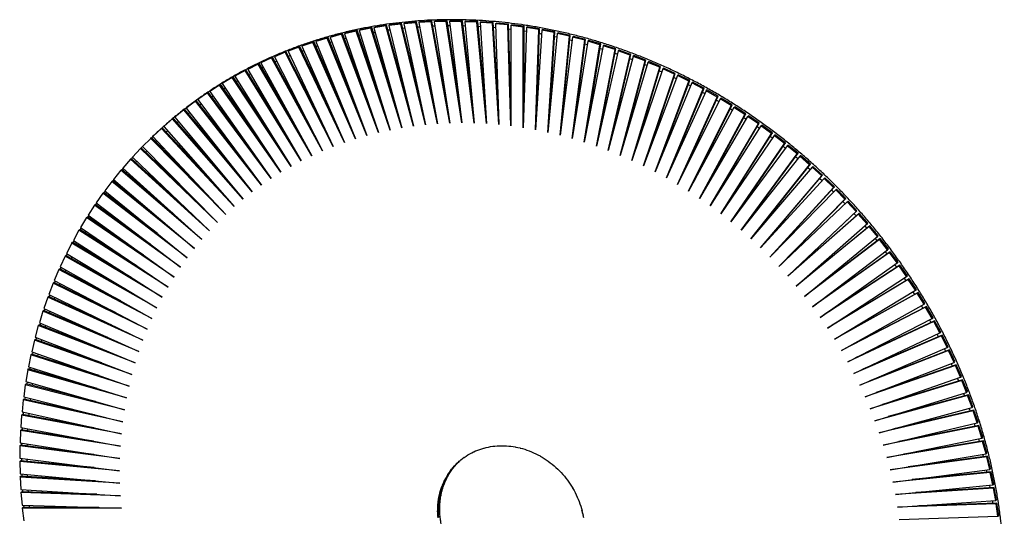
# Paper-space layout '_Dimétrica' of a CAD drawing. Header units: millimetres. Extents: x -425 to 423, y -431 to 430.
# Tile 3 of 3: x -425 to 423, y 2 to 430. Entities that reach past the tile are written whole.
import ezdxf

# ---------------------------------------------------------------- set-up
doc = ezdxf.new("R2010")
doc.units = ezdxf.units.MM

psp = doc.layouts.new('_Dimétrica')

# ---------------------------------------------------------------- linework, layer by layer
at = {"color": 7, "linetype": 'Continuous', "lineweight": 25}
for p, q in [((-109.47, 424.72), (-119.64, 423.02)), ((-108.77, 425.34), (-118.94, 423.65)), ((-109.47, 424.72), (-108.77, 425.34)), ((-85.44, 338.33), (-109.47, 424.72)), ((-92.38, 366.44), (-108.77, 425.34)), ((-96.56, 426.31), (-106.82, 424.94)), ((-106.82, 424.94), (-106.12, 425.57)), ((-106.82, 424.94), (-85.44, 338.33)), ((-95.86, 426.93), (-106.12, 425.57)), ((-96.56, 426.31), (-95.86, 426.93)), ((-75.14, 339.52), (-96.56, 426.31)), ((-81.12, 367.23), (-95.86, 426.93)), ((-83.56, 427.47), (-93.9, 426.44)), ((-93.9, 426.44), (-93.19, 427.07)), ((-93.9, 426.44), (-75.14, 339.52)), ((-82.85, 428.09), (-93.19, 427.07)), ((-83.56, 427.47), (-82.85, 428.09)), ((-64.77, 340.38), (-83.56, 427.47)), ((-69.81, 367.63), (-82.85, 428.09)), ((-70.48, 428.21), (-80.88, 427.52)), ((-80.88, 427.52), (-80.17, 428.14)), ((-80.88, 427.52), (-64.77, 340.38)), ((-69.77, 428.83), (-80.17, 428.14)), ((-70.48, 428.21), (-69.77, 428.83)), ((-54.34, 340.9), (-70.48, 428.21)), ((-58.46, 367.63), (-69.77, 428.83)), ((-69, 424.68), (-67.26, 424.76)), ((-67.79, 428.17), (-67.08, 428.8)), ((-57.32, 428.53), (-67.79, 428.17)), ((-67.79, 428.17), (-54.34, 340.9)), ((-56.62, 429.15), (-67.08, 428.8)), ((-57.32, 428.53), (-56.62, 429.15)), ((-43.85, 341.08), (-57.32, 428.53)), ((-47.08, 367.25), (-56.62, 429.15)), ((-55.98, 425.03), (-54.21, 425.06)), ((-54.62, 428.4), (-53.92, 429.03)), ((-44.12, 428.42), (-54.62, 428.4)), ((-54.62, 428.4), (-43.85, 341.08)), ((-43.41, 429.04), (-53.92, 429.03)), ((-44.12, 428.42), (-43.41, 429.04)), ((-33.32, 340.93), (-44.12, 428.42)), ((-35.69, 366.47), (-43.41, 429.04)), ((-42.91, 424.96), (-41.1, 424.89)), ((-41.41, 428.21), (-40.71, 428.83)), ((-41.41, 428.21), (-33.32, 340.93)), ((-30.87, 427.88), (-41.41, 428.21)), ((-30.16, 428.51), (-40.71, 428.83)), ((-30.87, 427.88), (-30.16, 428.51)), ((-22.76, 340.44), (-30.87, 427.88)), ((-24.3, 365.31), (-30.16, 428.51)), ((-29.78, 424.43), (-27.96, 424.31)), ((-28.16, 427.59), (-27.45, 428.21)), ((-28.16, 427.59), (-22.76, 340.44)), ((-17.59, 426.93), (-28.16, 427.59)), ((-16.88, 427.55), (-27.45, 428.21)), ((-17.59, 426.93), (-16.88, 427.55)), ((-12.18, 339.61), (-17.59, 426.93)), ((-12.93, 363.76), (-16.88, 427.55)), ((-14.88, 426.55), (-14.18, 427.17)), ((-4.3, 425.55), (-14.88, 426.55)), ((-14.88, 426.55), (-12.18, 339.61)), ((-3.59, 426.17), (-14.18, 427.17)), ((-4.3, 425.55), (-3.59, 426.17)), ((-1.59, 338.44), (-4.3, 425.55)), ((-1.59, 361.83), (-3.59, 426.17)), ((-1.59, 425.08), (-0.88, 425.71)), ((-1.59, 425.08), (-1.59, 338.44)), ((9, 423.75), (-1.59, 425.08)), ((9.71, 424.37), (-0.88, 425.71)), ((9, 423.75), (9.71, 424.37)), ((9.71, 359.53), (9.71, 424.37)), ((-147.51, 417.45), (-157.36, 414.76)), ((-146.81, 418.07), (-156.65, 415.38)), ((-147.51, 417.45), (-146.81, 418.07)), ((-115.81, 332.74), (-147.51, 417.45)), ((-125.7, 361.69), (-146.81, 418.07)), ((-134.96, 420.29), (-144.93, 417.93)), ((-144.93, 417.93), (-144.22, 418.55)), ((-144.93, 417.93), (-115.81, 332.74)), ((-134.25, 420.91), (-144.22, 418.55)), ((-134.96, 420.29), (-134.25, 420.91)), ((-105.78, 334.93), (-134.96, 420.29)), ((-114.69, 363.67), (-134.25, 420.91)), ((-132.83, 416.74), (-131.23, 417.08)), ((-122.28, 422.71), (-132.35, 420.68)), ((-132.35, 420.68), (-131.64, 421.31)), ((-132.35, 420.68), (-105.78, 334.93)), ((-121.57, 423.34), (-131.64, 421.31)), ((-122.28, 422.71), (-121.57, 423.34)), ((-95.66, 336.8), (-122.28, 422.71)), ((-103.57, 365.25), (-121.57, 423.34)), ((-119.64, 423.02), (-118.94, 423.65)), ((-119.64, 423.02), (-95.66, 336.8)), ((-107.61, 421.19), (-105.95, 421.4)), ((-94.83, 422.76), (-93.14, 422.93)), ((-81.95, 423.93), (-80.24, 424.05)), ((-16.63, 423.48), (-14.78, 423.32)), ((-3.46, 422.13), (-1.59, 421.91)), ((9, 336.94), (9, 423.75)), ((11.7, 423.2), (9, 336.94)), ((9.71, 420.37), (11.6, 420.1)), ((11.7, 423.2), (12.41, 423.82)), ((22.29, 421.53), (11.7, 423.2)), ((22.99, 422.15), (12.41, 423.82)), ((19.58, 335.1), (22.29, 421.53)), ((24.98, 420.9), (19.58, 335.1)), ((20.95, 356.85), (22.99, 422.15)), ((22.29, 421.53), (22.99, 422.15)), ((24.98, 420.9), (25.69, 421.52)), ((35.55, 418.89), (24.98, 420.9)), ((36.26, 419.52), (25.69, 421.52)), ((30.14, 332.93), (35.55, 418.89)), ((38.23, 418.17), (30.14, 332.93)), ((32.12, 353.81), (36.26, 419.52)), ((35.55, 418.89), (36.26, 419.52)), ((38.23, 418.17), (38.94, 418.8)), ((48.77, 415.84), (38.23, 418.17)), ((49.48, 416.47), (38.94, 418.8)), ((40.67, 330.44), (48.77, 415.84)), ((43.21, 350.41), (49.48, 416.47)), ((48.77, 415.84), (49.48, 416.47)), ((-172.17, 410.53), (-181.76, 407.19)), ((-181.76, 407.19), (-181.05, 407.82)), ((-181.76, 407.19), (-145.15, 324.18)), ((-171.47, 411.15), (-181.05, 407.82)), ((-172.17, 410.53), (-171.47, 411.15)), ((-135.5, 327.36), (-172.17, 410.53)), ((-147.4, 356.57), (-171.47, 411.15)), ((-159.92, 414.19), (-169.64, 411.18)), ((-169.64, 411.18), (-168.93, 411.8)), ((-169.64, 411.18), (-135.5, 327.36)), ((-169.64, 407.01), (-168.13, 407.48)), ((-159.21, 414.82), (-168.93, 411.8)), ((-159.92, 414.19), (-159.21, 414.82)), ((-125.71, 330.21), (-159.92, 414.19)), ((-136.61, 359.33), (-159.21, 414.82)), ((-157.52, 410.65), (-155.98, 411.08)), ((-157.36, 414.76), (-156.65, 415.38)), ((-157.36, 414.76), (-125.71, 330.21)), ((-145.24, 413.89), (-143.68, 414.28)), ((36.01, 415.6), (37.94, 415.17)), ((51.44, 415.04), (40.67, 330.44)), ((49.11, 412.57), (51.07, 412.08)), ((51.16, 327.61), (61.95, 412.38)), ((64.6, 411.49), (51.16, 327.61)), ((51.44, 415.04), (52.15, 415.66)), ((61.95, 412.38), (51.44, 415.04)), ((62.66, 413), (52.15, 415.66)), ((54.21, 346.65), (62.66, 413)), ((61.59, 324.46), (75.06, 408.51)), ((77.7, 407.54), (61.59, 324.46)), ((61.95, 412.38), (62.66, 413)), ((62.17, 409.15), (64.14, 408.6)), ((64.6, 411.49), (65.31, 412.12)), ((75.06, 408.51), (64.6, 411.49)), ((65.1, 342.55), (75.77, 409.13)), ((75.77, 409.13), (65.31, 412.12)), ((75.06, 408.51), (75.77, 409.13)), ((77.7, 407.54), (78.41, 408.16)), ((88.1, 404.23), (77.7, 407.54)), ((88.81, 404.85), (78.41, 408.16)), ((-196.16, 401.99), (-205.44, 398.01)), ((-195.45, 402.61), (-204.73, 398.64)), ((-196.16, 401.99), (-195.45, 402.61)), ((-154.67, 320.69), (-196.16, 401.99)), ((-168.55, 349.89), (-195.45, 402.61)), ((-184.26, 406.46), (-193.69, 402.8)), ((-193.69, 402.8), (-192.99, 403.43)), ((-193.69, 402.8), (-154.67, 320.69)), ((-193.35, 398.5), (-191.93, 399.08)), ((-183.55, 407.08), (-192.99, 403.43)), ((-184.26, 406.46), (-183.55, 407.08)), ((-145.15, 324.18), (-184.26, 406.46)), ((-158.05, 353.42), (-183.55, 407.08)), ((71.96, 320.99), (88.1, 404.23)), ((90.71, 403.18), (71.96, 320.99)), ((75.16, 405.33), (77.15, 404.72)), ((75.87, 338.1), (88.81, 404.85)), ((82.26, 317.2), (101.05, 399.55)), ((86.5, 333.32), (101.76, 400.18)), ((88.1, 404.23), (88.81, 404.85)), ((90.71, 403.18), (91.42, 403.81)), ((101.05, 399.55), (90.71, 403.18)), ((101.76, 400.18), (91.42, 403.81)), ((101.05, 399.55), (101.76, 400.18)), ((103.64, 398.43), (104.35, 399.05)), ((114.61, 395.1), (104.35, 399.05)), ((-219.38, 391.85), (-228.32, 387.26)), ((-218.67, 392.47), (-227.61, 387.88)), ((-219.38, 391.85), (-218.67, 392.47)), ((-173.23, 312.74), (-219.38, 391.85)), ((-189.04, 341.69), (-218.67, 392.47)), ((-207.87, 397.12), (-216.99, 392.83)), ((-216.99, 392.83), (-216.28, 393.45)), ((-216.99, 392.83), (-173.23, 312.74)), ((-207.16, 397.74), (-216.28, 393.45)), ((-207.87, 397.12), (-207.16, 397.74)), ((-164.03, 316.87), (-207.87, 397.12)), ((-178.88, 345.98), (-207.16, 397.74)), ((-205.44, 398.01), (-204.73, 398.64)), ((-205.44, 398.01), (-164.03, 316.87)), ((-204.93, 393.64), (-203.53, 394.26)), ((103.64, 398.43), (82.26, 317.2)), ((92.48, 313.09), (113.9, 394.48)), ((116.46, 393.28), (92.48, 313.09)), ((97, 328.21), (114.61, 395.1)), ((100.92, 396.5), (102.93, 395.72)), ((113.9, 394.48), (103.64, 398.43)), ((113.65, 391.46), (115.67, 390.62)), ((113.9, 394.48), (114.61, 395.1)), ((116.46, 393.28), (117.17, 393.9)), ((126.63, 389.02), (116.46, 393.28)), ((127.34, 389.64), (117.17, 393.9)), ((-230.67, 386.2), (-239.43, 381.3)), ((-239.43, 381.3), (-238.73, 381.93)), ((-229.97, 386.82), (-238.73, 381.93)), ((-230.67, 386.2), (-229.97, 386.82)), ((-182.26, 308.3), (-230.67, 386.2)), ((-199.02, 337.02), (-229.97, 386.82)), ((-228.32, 387.26), (-227.61, 387.88)), ((-228.32, 387.26), (-182.26, 308.3)), ((-227.46, 382.79), (-226.12, 383.48)), ((-216.3, 388.4), (-214.93, 389.06)), ((102.6, 308.68), (126.63, 389.02)), ((129.17, 387.74), (102.6, 308.68)), ((107.34, 322.78), (127.34, 389.64)), ((112.62, 303.96), (139.24, 383.17)), ((141.74, 381.81), (112.62, 303.96)), ((117.52, 317.05), (139.95, 383.79)), ((126.26, 386.05), (128.29, 385.14)), ((126.63, 389.02), (127.34, 389.64)), ((129.17, 387.74), (129.87, 388.36)), ((139.24, 383.17), (129.17, 387.74)), ((139.95, 383.79), (129.87, 388.36)), ((139.24, 383.17), (139.95, 383.79)), ((141.74, 381.81), (142.45, 382.44)), ((151.71, 376.94), (141.74, 381.81)), ((152.42, 377.56), (142.45, 382.44)), ((-252.57, 373.75), (-260.94, 368.26)), ((-251.86, 374.37), (-260.23, 368.89)), ((-252.57, 373.75), (-251.86, 374.37)), ((-199.78, 298.51), (-252.57, 373.75)), ((-218.34, 326.6), (-251.86, 374.37)), ((-241.74, 380.16), (-250.31, 374.97)), ((-250.31, 374.97), (-249.6, 375.59)), ((-250.31, 374.97), (-199.78, 298.51)), ((-241.03, 380.79), (-249.6, 375.59)), ((-241.74, 380.16), (-241.03, 380.79)), ((-191.11, 303.55), (-241.74, 380.16)), ((-208.79, 331.99), (-241.03, 380.79)), ((-239.43, 381.3), (-191.11, 303.55)), ((-238.4, 376.81), (-237.09, 377.54)), ((122.53, 298.94), (151.71, 376.94)), ((154.18, 375.51), (122.53, 298.94)), ((127.52, 311.01), (152.42, 377.56)), ((138.76, 380.26), (140.8, 379.28)), ((151.12, 374.1), (153.17, 373.06)), ((151.71, 376.94), (152.42, 377.56)), ((154.18, 375.51), (154.89, 376.13)), ((164.03, 370.34), (154.18, 375.51)), ((164.73, 370.96), (154.89, 376.13)), ((-263.15, 366.97), (-271.31, 361.19)), ((-262.44, 367.59), (-270.61, 361.82)), ((-263.15, 366.97), (-262.44, 367.59)), ((-208.25, 293.16), (-263.15, 366.97)), ((-227.68, 320.85), (-262.44, 367.59)), ((-260.94, 368.26), (-260.23, 368.89)), ((-260.94, 368.26), (-208.25, 293.16)), ((132.32, 293.62), (164.03, 370.34)), ((166.46, 368.84), (132.32, 293.62)), ((137.34, 304.68), (164.73, 370.96)), ((164.03, 370.34), (164.73, 370.96)), ((166.46, 368.84), (167.17, 369.46)), ((176.18, 363.37), (166.46, 368.84)), ((176.89, 364), (167.17, 369.46)), ((-273.48, 359.82), (-281.42, 353.77)), ((-272.77, 360.45), (-280.71, 354.39)), ((-273.48, 359.82), (-272.77, 360.45)), ((-216.52, 287.53), (-273.48, 359.82)), ((-236.77, 314.76), (-272.77, 360.45)), ((-271.31, 361.19), (-270.61, 361.82)), ((-271.31, 361.19), (-216.52, 287.53)), ((-269.72, 356.58), (-268.52, 357.44)), ((-259.53, 363.68), (-258.31, 364.51)), ((141.97, 288.01), (176.18, 363.37)), ((178.57, 361.8), (141.97, 288.01)), ((146.96, 298.07), (176.89, 364)), ((156.38, 291.18), (188.86, 356.67)), ((175.38, 360.67), (177.41, 359.44)), ((176.18, 363.37), (176.89, 364)), ((178.57, 361.8), (179.28, 362.42)), ((188.16, 356.04), (178.57, 361.8)), ((188.86, 356.67), (179.28, 362.42)), ((188.16, 356.04), (188.86, 356.67)), ((-283.53, 352.32), (-291.25, 345.99)), ((-282.82, 352.95), (-290.54, 346.61)), ((-283.53, 352.32), (-282.82, 352.95)), ((-224.57, 281.61), (-283.53, 352.32)), ((-245.61, 308.32), (-282.82, 352.95)), ((-281.42, 353.77), (-280.71, 354.39)), ((-281.42, 353.77), (-224.57, 281.61)), ((-279.65, 349.13), (-278.48, 350.03)), ((151.48, 282.11), (188.16, 356.04)), ((190.51, 354.4), (151.48, 282.11)), ((160.85, 275.94), (199.95, 348.36)), ((165.59, 284.03), (200.66, 348.99)), ((187.24, 353.4), (189.27, 352.1)), ((190.51, 354.4), (191.22, 355.02)), ((199.95, 348.36), (190.51, 354.4)), ((200.66, 348.99), (191.22, 355.02)), ((199.95, 348.36), (200.66, 348.99)), ((-292.6, 345.09), (-300.8, 337.87)), ((-232.4, 275.41), (-293.31, 344.47)), ((-254.2, 301.55), (-292.6, 345.09)), ((-291.25, 345.99), (-290.54, 346.61)), ((-291.25, 345.99), (-232.4, 275.41)), ((-289.3, 341.35), (-288.17, 342.28)), ((202.26, 346.65), (160.85, 275.94)), ((170.05, 269.49), (211.54, 340.34)), ((174.57, 276.63), (212.25, 340.96)), ((198.93, 345.79), (200.96, 344.42)), ((202.26, 346.65), (202.97, 347.27)), ((211.54, 340.34), (202.26, 346.65)), ((212.25, 340.96), (202.97, 347.27)), ((211.54, 340.34), (212.25, 340.96)), ((-302.8, 336.28), (-310.05, 329.41)), ((-302.8, 336.28), (-302.09, 336.9)), ((-240.01, 268.94), (-302.8, 336.28)), ((-262.51, 294.45), (-302.09, 336.9)), ((-300.8, 337.87), (-240.01, 268.94)), ((213.81, 338.56), (170.05, 269.49)), ((179.08, 262.77), (222.92, 331.97)), ((183.32, 268.98), (223.63, 332.6)), ((210.42, 337.84), (212.45, 336.41)), ((213.81, 338.56), (214.51, 339.18)), ((222.92, 331.97), (213.81, 338.56)), ((223.63, 332.6), (214.51, 339.18)), ((222.92, 331.97), (223.63, 332.6)), ((-311.99, 327.75), (-318.99, 320.63)), ((-311.99, 327.75), (-311.28, 328.38)), ((-247.38, 262.2), (-311.99, 327.75)), ((-270.54, 287.04), (-311.28, 328.38)), ((-310.05, 329.41), (-247.38, 262.2)), ((-307.72, 324.76), (-306.67, 325.79)), ((225.14, 330.13), (179.08, 262.77)), ((187.93, 255.8), (234.08, 323.28)), ((191.83, 261.09), (234.79, 323.9)), ((225.14, 330.13), (225.85, 330.75)), ((234.08, 323.28), (225.14, 330.13)), ((234.79, 323.9), (225.85, 330.75)), ((234.08, 323.28), (234.79, 323.9)), ((-320.88, 318.9), (-327.63, 311.53)), ((-320.88, 318.9), (-320.17, 319.53)), ((-254.51, 255.2), (-320.88, 318.9)), ((-278.29, 279.33), (-320.17, 319.53)), ((-318.97, 320.6), (-320.08, 319.44)), ((-318.99, 320.63), (-254.51, 255.2)), ((-316.47, 315.97), (-315.45, 317.03)), ((236.25, 321.37), (187.93, 255.8)), ((196.6, 248.57), (245.01, 314.27)), ((200.1, 252.99), (245.72, 314.89)), ((232.77, 320.95), (234.75, 319.34)), ((236.25, 321.37), (236.96, 321.99)), ((245.01, 314.27), (236.25, 321.37)), ((245.72, 314.89), (236.96, 321.99)), ((245.01, 314.27), (245.72, 314.89)), ((-329.45, 309.73), (-335.94, 302.12)), ((-329.45, 309.73), (-328.74, 310.36)), ((-261.39, 247.95), (-329.45, 309.73)), ((-285.73, 271.31), (-328.74, 310.36)), ((-327.54, 311.44), (-328.63, 310.23)), ((-327.63, 311.53), (-261.39, 247.95)), ((-324.91, 306.88), (-323.93, 307.98)), ((247.13, 312.3), (196.6, 248.57)), ((208.12, 244.67), (256.4, 305.57)), ((243.59, 312.01), (245.56, 310.32)), ((247.13, 312.3), (247.83, 312.92)), ((255.69, 304.94), (247.13, 312.3)), ((256.4, 305.57), (247.83, 312.92)), ((255.69, 304.94), (256.4, 305.57)), ((-337.7, 300.26), (-343.92, 292.41)), ((-337.7, 300.26), (-336.99, 300.88)), ((-268.01, 240.46), (-337.7, 300.26)), ((-292.86, 263.01), (-336.99, 300.88)), ((-335.79, 301.98), (-336.83, 300.75)), ((-335.94, 302.12), (-268.01, 240.46)), ((-333.04, 297.5), (-332.09, 298.62)), ((205.07, 241.09), (255.69, 304.94)), ((257.76, 302.91), (205.07, 241.09)), ((254.18, 302.76), (256.13, 301.01)), ((257.76, 302.91), (258.46, 303.54)), ((266.12, 295.32), (257.76, 302.91)), ((266.83, 295.94), (258.46, 303.54)), ((-345.61, 290.49), (-351.56, 282.41)), ((-345.61, 290.49), (-344.9, 291.11)), ((-274.37, 232.72), (-345.61, 290.49)), ((-299.67, 254.43), (-344.9, 291.11)), ((-343.72, 292.24), (-344.73, 290.97)), ((-343.92, 292.41), (-274.37, 232.72)), ((-340.85, 287.83), (-339.93, 288.98)), ((213.33, 233.37), (266.12, 295.32)), ((268.13, 293.23), (213.33, 233.37)), ((215.88, 236.15), (266.83, 295.94)), ((264.52, 293.22), (266.45, 291.4)), ((266.12, 295.32), (266.83, 295.94)), ((268.13, 293.23), (268.84, 293.85)), ((276.29, 285.4), (268.13, 293.23)), ((277, 286.02), (268.84, 293.85)), ((-353.19, 280.43), (-358.86, 272.13)), ((-353.19, 280.43), (-352.48, 281.05)), ((-280.46, 224.75), (-353.19, 280.43)), ((-306.16, 245.59), (-352.48, 281.05)), ((-351.56, 282.41), (-280.46, 224.75)), ((221.39, 225.42), (276.29, 285.4)), ((278.24, 283.25), (221.39, 225.42)), ((223.37, 227.44), (277, 286.02)), ((276.29, 285.4), (277, 286.02)), ((278.24, 283.25), (278.95, 283.88)), ((286.18, 275.19), (278.24, 283.25)), ((286.89, 275.82), (278.95, 283.88)), ((-358.55, 271.9), (-359.46, 270.53)), ((-358.86, 272.13), (-286.28, 216.56)), ((-348.3, 277.85), (-347.44, 279.07)), ((229.22, 217.25), (286.18, 275.19)), ((288.07, 273), (229.22, 217.25)), ((230.59, 218.55), (286.89, 275.82)), ((284.41, 273.3), (286.27, 271.29)), ((286.18, 275.19), (286.89, 275.82)), ((288.07, 273), (288.78, 273.62)), ((295.79, 264.72), (288.07, 273)), ((296.5, 265.34), (288.78, 273.62)), ((-360.42, 270.09), (-365.81, 261.58)), ((-360.42, 270.09), (-359.71, 270.72)), ((-286.28, 216.56), (-360.42, 270.09)), ((-312.32, 236.49), (-359.71, 270.72)), ((-355.4, 267.6), (-354.57, 268.85)), ((236.83, 208.86), (295.79, 264.72)), ((298.32, 263.1), (236.83, 208.86)), ((237.54, 209.49), (296.5, 265.34)), ((295.79, 264.72), (296.5, 265.34)), ((305.81, 254.6), (298.32, 263.1)), ((-367.29, 259.49), (-372.39, 250.78)), ((-367.29, 259.49), (-366.58, 260.11)), ((-291.81, 208.16), (-367.29, 259.49)), ((-318.13, 227.16), (-366.58, 260.11)), ((-365.43, 261.31), (-366.29, 259.91)), ((-365.81, 261.58), (-291.81, 208.16)), ((-362.15, 257.1), (-361.36, 258.37)), ((244.2, 200.27), (305.81, 254.6)), ((293.92, 262.9), (295.75, 260.82)), ((305.1, 253.98), (297.62, 262.47)), ((-373.81, 248.62), (-378.61, 239.72)), ((-373.81, 248.62), (-373.1, 249.25)), ((-297.06, 199.54), (-373.81, 248.62)), ((-323.59, 217.59), (-373.1, 249.25)), ((-371.95, 250.47), (-372.77, 249.04)), ((-372.39, 250.78), (-297.06, 199.54)), ((-368.56, 246.34), (-367.8, 247.65)), ((306.87, 251.69), (244.2, 200.27)), ((307.57, 252.31), (244.91, 200.89)), ((303.14, 252.25), (304.92, 250.13)), ((306.87, 251.69), (307.57, 252.31)), ((314.12, 242.99), (306.87, 251.69)), ((314.82, 243.61), (307.57, 252.31)), ((-379.95, 237.51), (-379.25, 238.14)), ((-328.71, 207.8), (-379.25, 238.14)), ((-378.11, 239.4), (-378.9, 237.93)), ((-378.61, 239.72), (-302.02, 190.73)), ((251.33, 191.47), (314.12, 242.99)), ((315.81, 240.65), (251.33, 191.47)), ((316.52, 241.27), (252.79, 192.67)), ((312.09, 241.33), (313.79, 239.19)), ((314.12, 242.99), (314.82, 243.61)), ((315.81, 240.65), (316.52, 241.27)), ((322.82, 231.76), (315.81, 240.65)), ((323.52, 232.38), (316.52, 241.27)), ((-379.95, 237.51), (-384.46, 228.42)), ((-302.02, 190.73), (-379.95, 237.51)), ((-374.61, 235.36), (-373.89, 236.69)), ((258.21, 182.49), (322.82, 231.76)), ((324.45, 229.37), (258.21, 182.49)), ((325.15, 230), (260.46, 184.2)), ((320.74, 230.17), (322.37, 228.03)), ((322.82, 231.76), (323.52, 232.38)), ((324.45, 229.37), (325.15, 230)), ((331.2, 220.3), (324.45, 229.37)), ((331.9, 220.92), (325.15, 230)), ((-385.73, 226.17), (-389.93, 216.9)), ((-385.73, 226.17), (-385.02, 226.79)), ((-306.68, 181.73), (-385.73, 226.17)), ((-333.46, 197.81), (-385.02, 226.79)), ((-384.46, 228.42), (-306.68, 181.73)), ((331.2, 220.3), (331.9, 220.92)), ((-391.12, 214.6), (-395.02, 205.16)), ((-391.12, 214.6), (-390.41, 215.22)), ((-311.04, 172.55), (-391.12, 214.6)), ((-337.85, 187.63), (-390.41, 215.22)), ((-389.32, 216.56), (-390, 215)), ((-389.93, 216.9), (-311.04, 172.55)), ((-385.56, 212.67), (-384.94, 214.1)), ((264.83, 173.32), (331.2, 220.3)), ((332.76, 217.87), (264.83, 173.32)), ((333.46, 218.49), (267.91, 175.5)), ((332.76, 217.87), (333.46, 218.49)), ((339.25, 208.62), (332.76, 217.87)), ((339.96, 209.24), (333.46, 218.49)), ((-395.02, 205.16), (-315.09, 163.2)), ((-394.33, 204.8), (-394.96, 203.21)), ((271.19, 163.98), (339.25, 208.62)), ((340.74, 206.15), (271.19, 163.98)), ((341.45, 206.77), (275.13, 166.57)), ((337.05, 207.18), (338.49, 204.98)), ((339.25, 208.62), (339.96, 209.24)), ((340.74, 206.15), (341.45, 206.77)), ((346.96, 196.73), (340.74, 206.15)), ((347.67, 197.35), (341.45, 206.77)), ((-396.13, 202.82), (-399.72, 193.22)), ((-396.13, 202.82), (-395.42, 203.44)), ((-315.09, 163.2), (-396.13, 202.82)), ((-341.87, 177.26), (-395.42, 203.44)), ((-390.46, 201.01), (-389.88, 202.47)), ((277.28, 154.48), (346.96, 196.73)), ((344.7, 195.36), (346.07, 193.16)), ((346.96, 196.73), (347.67, 197.35)), ((-400.75, 190.83), (-404.02, 181.09)), ((-400.75, 190.83), (-400.04, 191.45)), ((-318.83, 153.68), (-400.75, 190.83)), ((-345.52, 166.73), (-400.04, 191.45)), ((-399.72, 193.22), (-318.83, 153.68)), ((-398.96, 192.85), (-399.55, 191.23)), ((-394.99, 189.16), (-394.44, 190.65)), ((348.38, 194.23), (277.28, 154.48)), ((349.09, 194.85), (282.11, 157.41)), ((348.38, 194.23), (349.09, 194.85)), ((354.33, 184.65), (348.38, 194.23)), ((355.04, 185.27), (349.09, 194.85)), ((-404.98, 178.66), (-407.93, 168.78)), ((-404.98, 178.66), (-404.27, 179.28)), ((-322.27, 144.02), (-404.98, 178.66)), ((-348.8, 156.05), (-404.27, 179.28)), ((-404.02, 181.09), (-322.27, 144.02)), ((-403.21, 180.72), (-403.76, 179.07)), ((-399.13, 177.13), (-398.63, 178.64)), ((283.1, 144.83), (354.33, 184.65)), ((355.68, 182.11), (283.1, 144.83)), ((356.39, 182.73), (288.84, 148.04)), ((352.01, 183.35), (353.3, 181.15)), ((354.33, 184.65), (355.04, 185.27)), ((355.68, 182.11), (356.39, 182.73)), ((361.35, 172.38), (355.68, 182.11)), ((362.06, 173), (356.39, 182.73)), ((288.63, 135.03), (361.35, 172.38)), ((362.63, 169.81), (288.63, 135.03)), ((363.33, 170.43), (295.32, 138.46)), ((358.97, 171.16), (360.2, 168.96)), ((361.35, 172.38), (362.06, 173)), ((362.63, 169.81), (363.33, 170.43)), ((368.02, 159.94), (362.63, 169.81)), ((368.72, 160.57), (363.33, 170.43)), ((-408.81, 166.3), (-411.44, 156.3)), ((-408.81, 166.3), (-408.1, 166.93)), ((-325.38, 134.2), (-408.81, 166.3)), ((-351.7, 145.22), (-408.1, 166.93)), ((-407.93, 168.78), (-325.38, 134.2)), ((-407.07, 168.41), (-407.58, 166.73)), ((-402.9, 164.93), (-402.43, 166.47)), ((-412.23, 153.79), (-414.54, 143.66)), ((-412.23, 153.79), (-411.53, 154.41)), ((-328.18, 124.26), (-412.23, 153.79)), ((-354.21, 134.28), (-411.53, 154.41)), ((-411.44, 156.3), (-328.18, 124.26)), ((293.88, 125.09), (368.02, 159.94)), ((369.21, 157.34), (293.88, 125.09)), ((369.92, 157.97), (301.53, 128.69)), ((368.02, 159.94), (368.72, 160.57)), ((369.21, 157.34), (369.92, 157.97)), ((374.31, 147.34), (369.21, 157.34)), ((375.02, 147.97), (369.92, 157.97)), ((298.84, 115.03), (374.31, 147.34)), ((375.43, 144.72), (298.84, 115.03)), ((376.14, 145.34), (307.46, 118.72)), ((371.83, 146.28), (372.87, 144.07)), ((374.31, 147.34), (375.02, 147.97)), ((375.43, 144.72), (376.14, 145.34)), ((380.24, 134.6), (375.43, 144.72)), ((380.95, 135.22), (376.14, 145.34)), ((-415.25, 141.11), (-417.24, 130.88)), ((-415.25, 141.11), (-414.55, 141.74)), ((-330.65, 114.19), (-415.25, 141.11)), ((-356.35, 123.22), (-414.55, 141.74)), ((-414.54, 143.66), (-330.65, 114.19)), ((-413.56, 143.32), (-413.94, 141.55)), ((-409.16, 140.02), (-408.81, 141.65)), ((-417.87, 128.3), (-419.52, 117.97)), ((-417.87, 128.3), (-417.16, 128.93)), ((-332.8, 104.01), (-417.87, 128.3)), ((-417.24, 130.88), (-332.8, 104.01)), ((-358.1, 112.06), (-417.16, 128.93)), ((-416.19, 130.55), (-416.53, 128.75)), ((-411.7, 127.37), (-411.39, 129.02)), ((303.5, 104.86), (380.24, 134.6)), ((381.28, 131.95), (303.5, 104.86)), ((381.99, 132.57), (313.11, 108.58)), ((377.69, 133.61), (378.65, 131.41)), ((380.24, 134.6), (380.95, 135.22)), ((381.28, 131.95), (381.99, 132.57)), ((385.79, 121.72), (381.28, 131.95)), ((386.5, 122.35), (381.99, 132.57)), ((307.86, 94.58), (385.79, 121.72)), ((386.75, 119.05), (307.86, 94.58)), ((387.46, 119.67), (318.46, 98.27)), ((383.17, 120.81), (384.07, 118.62)), ((385.79, 121.72), (386.5, 122.35)), ((386.75, 119.05), (387.46, 119.67)), ((390.96, 108.72), (386.75, 119.05)), ((391.66, 109.35), (387.46, 119.67)), ((-420.07, 115.36), (-421.4, 104.94)), ((-420.07, 115.36), (-419.36, 115.99)), ((-334.62, 93.72), (-420.07, 115.36)), ((-419.52, 117.97), (-334.62, 93.72)), ((-359.46, 100.81), (-419.36, 115.99)), ((-418.42, 117.65), (-418.71, 115.82)), ((-413.84, 114.59), (-413.58, 116.27)), ((-421.86, 102.31), (-422.86, 91.81)), ((-421.86, 102.31), (-421.15, 102.93)), ((-336.11, 83.34), (-421.86, 102.31)), ((-421.4, 104.94), (-336.11, 83.34)), ((-360.45, 89.5), (-421.15, 102.93)), ((-420.25, 104.65), (-420.49, 102.79)), ((-415.58, 101.7), (-415.36, 103.41)), ((311.91, 84.2), (390.96, 108.72)), ((391.84, 106.03), (311.91, 84.2)), ((392.54, 106.65), (323.51, 87.8)), ((388.29, 107.89), (389.12, 105.72)), ((390.96, 108.72), (391.66, 109.35)), ((391.84, 106.03), (392.54, 106.65)), ((395.74, 95.61), (391.84, 106.03)), ((396.44, 96.24), (392.54, 106.65)), ((315.65, 73.75), (395.74, 95.61)), ((397.24, 93.53), (328.26, 77.19)), ((395.74, 95.61), (396.44, 96.24)), ((396.54, 92.91), (397.24, 93.53)), ((400.83, 83.03), (397.24, 93.53)), ((-423.23, 89.15), (-423.9, 78.58)), ((-423.23, 89.15), (-422.53, 89.78)), ((-337.27, 72.87), (-423.23, 89.15)), ((-422.86, 91.81), (-337.27, 72.87)), ((-361.05, 78.13), (-422.53, 89.78)), ((396.54, 92.91), (315.65, 73.75)), ((400.12, 82.41), (396.54, 92.91)), ((-424.19, 75.91), (-423.48, 76.53)), ((-423.9, 78.58), (-338.1, 62.33)), ((-361.27, 66.72), (-423.48, 76.53)), ((-422.67, 78.35), (-422.77, 76.42)), ((-417.8, 75.63), (-417.72, 77.41)), ((319.08, 63.21), (400.12, 82.41)), ((400.84, 79.69), (319.08, 63.21)), ((401.55, 80.31), (332.68, 66.43)), ((397.37, 81.76), (398.02, 79.6)), ((400.12, 82.41), (400.83, 83.03)), ((400.84, 79.69), (401.55, 80.31)), ((404.11, 69.12), (400.84, 79.69)), ((404.82, 69.75), (401.55, 80.31)), ((-424.19, 75.91), (-424.52, 65.28)), ((-338.1, 62.33), (-424.19, 75.91)), ((322.2, 52.62), (404.11, 69.12)), ((401.29, 68.55), (401.88, 66.42)), ((404.11, 69.12), (404.82, 69.75)), ((-424.73, 62.58), (-424.03, 63.21)), ((-424.73, 62.58), (-424.73, 51.91)), ((-338.6, 51.73), (-424.73, 62.58)), ((-424.52, 65.28), (-338.6, 51.73)), ((-361.1, 55.28), (-424.03, 63.21)), ((-423.24, 65.07), (-423.28, 63.11)), ((-418.3, 62.48), (-418.26, 64.29)), ((-30.26, 58.91), (-28.49, 59.6)), ((-28.49, 59.6), (-28.47, 59.57)), ((-28.47, 59.57), (-26.68, 60.19)), ((-26.68, 60.19), (-26.67, 60.16)), ((-26.67, 60.16), (-24.85, 60.73)), ((-24.85, 60.73), (-24.83, 60.7)), ((-24.83, 60.7), (-22.99, 61.2)), ((-22.99, 61.2), (-22.98, 61.17)), ((-22.98, 61.17), (-21.11, 61.61)), ((-21.11, 61.61), (-21.1, 61.58)), ((-21.1, 61.58), (-19.22, 61.96)), ((-19.22, 61.96), (-19.21, 61.93)), ((-19.21, 61.93), (-17.3, 62.25)), ((-17.3, 62.25), (-17.29, 62.22)), ((-17.29, 62.22), (-15.37, 62.47)), ((-15.37, 62.47), (-15.36, 62.44)), ((-15.36, 62.44), (-13.43, 62.63)), ((-13.43, 62.63), (-13.42, 62.6)), ((-13.42, 62.6), (-11.47, 62.73)), ((-11.47, 62.7), (-9.51, 62.76)), ((-11.47, 62.73), (-11.47, 62.7)), ((-9.51, 62.76), (-9.5, 62.73)), ((-9.5, 62.73), (-7.54, 62.73)), ((-7.54, 62.73), (-7.53, 62.7)), ((-7.53, 62.7), (-5.56, 62.64)), ((-5.56, 62.64), (-5.56, 62.61)), ((-5.56, 62.61), (-3.58, 62.49)), ((-3.58, 62.49), (-3.57, 62.45)), ((-3.57, 62.45), (-1.59, 62.27)), ((-1.59, 62.27), (-1.59, 62.24)), ((-1.59, 62.24), (0.39, 61.99)), ((0.39, 61.99), (0.39, 61.96)), ((0.39, 61.96), (2.38, 61.64)), ((2.38, 61.64), (2.37, 61.61)), ((2.37, 61.61), (4.35, 61.24)), ((4.35, 61.24), (4.35, 61.21)), ((4.35, 61.21), (6.33, 60.77)), ((6.33, 60.77), (6.32, 60.74)), ((6.32, 60.74), (8.29, 60.24)), ((8.29, 60.24), (8.29, 60.21)), ((8.29, 60.21), (10.25, 59.65)), ((10.25, 59.65), (10.24, 59.62)), ((10.24, 59.62), (12.19, 59)), ((404.75, 66.39), (322.2, 52.62)), ((405.46, 67.01), (336.79, 55.56)), ((404.75, 66.39), (405.46, 67.01)), ((407.7, 55.77), (404.75, 66.39)), ((408.41, 56.39), (405.46, 67.01)), ((-424.73, 51.91), (-338.77, 41.08)), ((-423.4, 51.74), (-423.39, 49.75)), ((-418.38, 49.28), (-418.4, 51.11)), ((-44.81, 50.43), (-43.37, 51.62)), ((-43.37, 51.62), (-43.35, 51.59)), ((-43.35, 51.59), (-41.86, 52.73)), ((-41.86, 52.73), (-41.84, 52.7)), ((-41.84, 52.7), (-40.31, 53.78)), ((-40.31, 53.78), (-40.29, 53.76)), ((-40.29, 53.76), (-38.72, 54.79)), ((-38.72, 54.79), (-38.7, 54.76)), ((-38.7, 54.76), (-37.1, 55.73)), ((-37.1, 55.73), (-37.08, 55.7)), ((-37.08, 55.7), (-35.44, 56.62)), ((-35.44, 56.62), (-35.42, 56.59)), ((-35.42, 56.59), (-33.75, 57.45)), ((-33.75, 57.45), (-33.73, 57.42)), ((-33.73, 57.42), (-32.02, 58.23)), ((-32.02, 58.23), (-32.01, 58.2)), ((-32.01, 58.2), (-30.27, 58.94)), ((-30.27, 58.94), (-30.26, 58.91)), ((12.19, 59), (12.18, 58.97)), ((12.18, 58.97), (14.12, 58.29)), ((14.12, 58.29), (14.11, 58.26)), ((14.11, 58.26), (16.03, 57.52)), ((16.03, 57.52), (16.02, 57.49)), ((16.02, 57.49), (17.93, 56.69)), ((17.93, 56.69), (17.92, 56.66)), ((17.92, 56.66), (19.81, 55.81)), ((19.81, 55.81), (19.8, 55.78)), ((19.8, 55.78), (21.66, 54.87)), ((21.66, 54.87), (21.65, 54.84)), ((21.65, 54.84), (23.5, 53.87)), ((23.5, 53.87), (23.49, 53.84)), ((23.49, 53.84), (25.31, 52.82)), ((25.31, 52.82), (25.29, 52.79)), ((25.29, 52.79), (27.09, 51.71)), ((27.09, 51.71), (27.07, 51.69)), ((27.07, 51.69), (28.84, 50.56)), ((324.99, 41.97), (407.7, 55.77)), ((408.26, 53.02), (324.99, 41.97)), ((408.96, 53.65), (340.56, 44.56)), ((404.82, 55.28), (405.34, 53.17)), ((407.7, 55.77), (408.41, 56.39)), ((408.26, 53.02), (408.96, 53.65)), ((410.89, 42.35), (408.26, 53.02)), ((411.6, 42.98), (408.96, 53.65)), ((-424.86, 49.2), (-424.15, 49.82)), ((-424.86, 49.2), (-424.52, 38.49)), ((-338.77, 41.08), (-424.86, 49.2)), ((-360.56, 43.82), (-424.15, 49.82)), ((-53.81, 40.95), (-52.7, 42.46)), ((-53.11, 41.57), (-52.08, 42.96)), ((-52.7, 42.46), (-52.67, 42.44)), ((-52.67, 42.44), (-51.51, 43.91)), ((-52.67, 42.44), (-51.97, 43.06)), ((-51.97, 43.06), (-50.92, 44.39)), ((-51.51, 43.91), (-51.48, 43.89)), ((-51.48, 43.89), (-50.27, 45.31)), ((-51.48, 43.89), (-50.77, 44.51)), ((-50.77, 44.51), (-49.71, 45.76)), ((-50.27, 45.31), (-50.24, 45.29)), ((-50.24, 45.29), (-48.98, 46.67)), ((-50.24, 45.29), (-49.53, 45.92)), ((-49.53, 45.92), (-48.48, 47.07)), ((-48.98, 46.67), (-48.95, 46.65)), ((-48.95, 46.65), (-47.64, 47.98)), ((-48.95, 46.65), (-48.25, 47.27)), ((-48.25, 47.27), (-47.26, 48.27)), ((-47.64, 47.98), (-47.62, 47.96)), ((-47.62, 47.96), (-46.26, 49.25)), ((-47.62, 47.96), (-46.91, 48.58)), ((-46.91, 48.58), (-46.23, 49.23)), ((-46.26, 49.25), (-46.24, 49.22)), ((-46.24, 49.22), (-44.83, 50.46)), ((-44.83, 50.46), (-44.81, 50.43)), ((28.84, 50.56), (28.83, 50.53)), ((28.83, 50.53), (30.57, 49.35)), ((30.57, 49.35), (30.55, 49.32)), ((30.55, 49.32), (32.26, 48.09)), ((32.26, 48.09), (32.24, 48.07)), ((32.24, 48.07), (33.92, 46.78)), ((33.92, 46.78), (33.9, 46.76)), ((33.9, 46.76), (35.54, 45.43)), ((35.54, 45.43), (35.52, 45.41)), ((35.52, 45.41), (37.13, 44.03)), ((37.13, 44.03), (37.11, 44.01)), ((37.11, 44.01), (38.68, 42.58)), ((38.68, 42.58), (38.66, 42.56)), ((38.66, 42.56), (40.19, 41.09)), ((410.89, 42.35), (411.6, 42.98)), ((-424.56, 35.76), (-423.86, 36.38)), ((-424.56, 35.76), (-423.9, 25.02)), ((-338.6, 30.38), (-424.56, 35.76)), ((-424.52, 38.49), (-338.6, 30.38)), ((-359.65, 32.37), (-423.86, 36.38)), ((-423.15, 38.36), (-423.09, 36.34)), ((-418.07, 36.02), (-418.13, 37.88)), ((-58.72, 32.89), (-57.88, 34.59)), ((-58.02, 33.51), (-57.21, 35.14)), ((-57.88, 34.59), (-57.85, 34.58)), ((-57.85, 34.58), (-56.95, 36.25)), ((-57.85, 34.58), (-57.14, 35.2)), ((-57.14, 35.2), (-56.29, 36.79)), ((-56.95, 36.25), (-56.92, 36.23)), ((-56.92, 36.23), (-55.97, 37.86)), ((-56.92, 36.23), (-56.21, 36.85)), ((-56.21, 36.85), (-55.31, 38.39)), ((-55.97, 37.86), (-55.94, 37.84)), ((-55.94, 37.84), (-54.93, 39.43)), ((-55.94, 37.84), (-55.23, 38.46)), ((-55.23, 38.46), (-54.28, 39.96)), ((-54.93, 39.43), (-54.9, 39.41)), ((-54.9, 39.41), (-53.84, 40.97)), ((-54.9, 39.41), (-54.2, 40.04)), ((-54.2, 40.04), (-53.21, 41.48)), ((-53.84, 40.97), (-53.81, 40.95)), ((-53.81, 40.95), (-53.11, 41.57)), ((40.19, 41.09), (40.16, 41.07)), ((40.16, 41.07), (41.65, 39.56)), ((41.65, 39.56), (41.63, 39.54)), ((41.63, 39.54), (43.08, 37.99)), ((43.08, 37.99), (43.06, 37.97)), ((43.06, 37.97), (44.46, 36.38)), ((44.46, 36.38), (44.44, 36.36)), ((44.44, 36.36), (44.46, 36.38)), ((44.44, 36.36), (45.79, 34.73)), ((45.79, 34.73), (45.77, 34.72)), ((45.77, 34.72), (45.79, 34.73)), ((45.77, 34.72), (47.08, 33.05)), ((327.47, 31.27), (410.89, 42.35)), ((411.36, 39.61), (327.47, 31.27)), ((412.07, 40.23), (343.99, 33.47)), ((407.95, 41.96), (408.41, 39.87)), ((411.36, 39.61), (412.07, 40.23)), ((413.67, 28.9), (411.36, 39.61)), ((414.38, 29.52), (412.07, 40.23)), ((-62.22, 23.99), (-61.67, 25.84)), ((-61.67, 25.84), (-61.64, 25.83)), ((-61.64, 25.83), (-61.03, 27.65)), ((-61.64, 25.83), (-60.93, 26.45)), ((-61.52, 24.61), (-60.98, 26.41)), ((-61.03, 27.65), (-61, 27.64)), ((-61, 27.64), (-60.33, 29.44)), ((-61, 27.64), (-60.29, 28.26)), ((-60.93, 26.45), (-60.34, 28.22)), ((-60.33, 29.44), (-60.3, 29.42)), ((-60.3, 29.42), (-59.57, 31.19)), ((-60.3, 29.42), (-59.59, 30.04)), ((-60.29, 28.26), (-59.64, 30)), ((-59.59, 30.04), (-58.89, 31.75)), ((-59.57, 31.19), (-59.54, 31.17)), ((-59.54, 31.17), (-58.75, 32.91)), ((-59.54, 31.17), (-58.83, 31.8)), ((-58.83, 31.8), (-58.07, 33.46)), ((-58.75, 32.91), (-58.72, 32.89)), ((-58.72, 32.89), (-58.02, 33.51)), ((47.08, 33.05), (47.06, 33.03)), ((47.06, 33.03), (47.08, 33.05)), ((47.06, 33.03), (48.32, 31.33)), ((48.3, 31.32), (48.32, 31.34)), ((48.32, 31.33), (48.3, 31.32)), ((48.3, 31.32), (49.52, 29.58)), ((49.49, 29.57), (49.51, 29.59)), ((49.52, 29.58), (49.49, 29.57)), ((49.49, 29.57), (50.66, 27.8)), ((50.63, 27.79), (50.65, 27.81)), ((50.66, 27.8), (50.63, 27.79)), ((50.63, 27.79), (51.75, 25.99)), ((51.72, 25.98), (51.74, 26)), ((51.75, 25.99), (51.72, 25.98)), ((51.72, 25.98), (52.78, 24.16)), ((329.61, 20.55), (413.67, 28.9)), ((414.06, 26.15), (329.61, 20.55)), ((414.76, 26.77), (347.08, 22.28)), ((410.69, 28.6), (411.09, 26.53)), ((413.67, 28.9), (414.38, 29.52)), ((414.06, 26.15), (414.76, 26.77)), ((416.04, 15.41), (414.06, 26.15)), ((416.75, 16.03), (414.76, 26.77)), ((-423.9, 25.02), (-338.1, 19.65)), ((-423.85, 22.29), (-423.15, 22.91)), ((-423.85, 22.29), (-422.86, 11.54)), ((-338.1, 19.65), (-423.85, 22.29)), ((-358.36, 20.92), (-423.15, 22.91)), ((-417.36, 22.73), (-417.47, 24.62)), ((-63.95, 16.41), (-63.64, 18.35)), ((-63.95, 16.41), (-63.25, 17.03)), ((-63.64, 18.35), (-63.61, 18.34)), ((-63.61, 18.34), (-63.24, 20.25)), ((-63.61, 18.34), (-62.91, 18.96)), ((-63.53, 15.09), (-63.28, 17)), ((-63.25, 17.03), (-62.94, 18.93)), ((-63.24, 20.25), (-63.21, 20.24)), ((-63.21, 20.24), (-62.78, 22.14)), ((-63.21, 20.24), (-62.5, 20.87)), ((-62.91, 18.96), (-62.54, 20.83)), ((-62.78, 22.14), (-62.75, 22.13)), ((-62.75, 22.13), (-62.25, 24)), ((-62.75, 22.13), (-62.04, 22.75)), ((-62.5, 20.87), (-62.08, 22.72)), ((-62.25, 24), (-62.22, 23.99)), ((-62.22, 23.99), (-61.52, 24.61)), ((-62.04, 22.75), (-61.56, 24.58)), ((52.78, 24.16), (52.76, 24.14)), ((52.76, 24.14), (52.78, 24.16)), ((52.76, 24.14), (53.77, 22.3)), ((53.77, 22.3), (53.74, 22.28)), ((53.74, 22.28), (53.76, 22.3)), ((53.74, 22.28), (54.7, 20.41)), ((54.67, 20.4), (54.69, 20.42)), ((54.7, 20.41), (54.67, 20.4)), ((54.67, 20.4), (55.57, 18.51)), ((55.54, 18.5), (55.56, 18.52)), ((55.57, 18.51), (55.54, 18.5)), ((55.54, 18.5), (56.39, 16.58)), ((-422.86, 11.54), (-337.27, 8.91)), ((-422.72, 8.79), (-422.02, 9.42)), ((-337.27, 8.91), (-422.72, 8.79)), ((-422.72, 8.79), (-421.4, -1.97)), ((-356.7, 9.5), (-422.02, 9.42)), ((-421.45, 11.49), (-421.22, 9.42)), ((-64.73, 8.55), (-64.7, 8.55)), ((-64.73, 6.55), (-64.73, 8.55)), ((-64.7, 8.55), (-64.64, 10.54)), ((-64.7, 8.55), (-63.99, 9.17)), ((-64.64, 10.54), (-64.61, 10.53)), ((-64.61, 10.53), (-64.48, 12.51)), ((-64.61, 10.53), (-63.9, 11.16)), ((-64.48, 12.51), (-64.45, 12.51)), ((-64.45, 12.51), (-64.26, 14.47)), ((-64.45, 12.51), (-63.74, 13.13)), ((-64.26, 14.47), (-64.23, 14.47)), ((-64.23, 14.47), (-63.98, 16.42)), ((-64.23, 14.47), (-63.53, 15.09)), ((-64.02, 7.18), (-64.02, 9.14)), ((-63.99, 9.17), (-63.93, 11.13)), ((-63.98, 16.42), (-63.95, 16.41)), ((-63.9, 11.16), (-63.78, 13.1)), ((-63.74, 13.13), (-63.56, 15.06)), ((56.36, 16.57), (56.38, 16.59)), ((56.39, 16.58), (56.36, 16.57)), ((56.36, 16.57), (57.14, 14.64)), ((57.12, 14.63), (57.14, 14.65)), ((57.14, 14.64), (57.12, 14.63)), ((57.12, 14.63), (57.85, 12.68)), ((57.82, 12.67), (57.84, 12.69)), ((57.85, 12.68), (57.82, 12.67)), ((57.82, 12.67), (58.49, 10.7)), ((58.46, 10.7), (58.48, 10.72)), ((58.46, 10.7), (59.07, 8.72)), ((58.49, 10.7), (58.46, 10.7)), ((59.04, 8.71), (59.07, 8.73)), ((59.07, 8.72), (59.04, 8.71)), ((59.04, 8.71), (59.6, 6.72)), ((331.44, 9.8), (416.04, 15.41)), ((416.34, 12.66), (331.44, 9.8)), ((417.05, 13.28), (349.82, 11.02)), ((416.04, 15.41), (416.75, 16.03)), ((416.34, 12.66), (417.05, 13.28)), ((418, 1.91), (416.34, 12.66)), ((418.71, 2.53), (417.05, 13.28)), ((-64.76, 6.56), (-64.73, 6.55)), ((-64.7, 4.55), (-64.76, 6.56)), ((-64.73, 6.55), (-64.02, 7.18)), ((-64.73, 4.55), (-64.7, 4.55)), ((-64.61, 2.54), (-64.73, 4.55)), ((-64.7, 4.55), (-63.99, 5.17)), ((-64.64, 2.54), (-64.61, 2.54)), ((-64.45, 0.53), (-64.64, 2.54)), ((-64.61, 2.54), (-63.9, 3.16)), ((-63.99, 5.17), (-64.05, 7.15)), ((-63.9, 3.16), (-64.02, 5.15)), ((-63.74, 1.15), (-63.93, 3.14)), ((59.57, 6.72), (59.59, 6.74)), ((59.57, 6.72), (60.06, 4.72)), ((59.6, 6.72), (59.57, 6.72)), ((60.03, 4.72), (60.05, 4.74)), ((60.03, 4.72), (60.46, 2.71)), ((60.06, 4.72), (60.03, 4.72)), ((60.43, 2.71), (60.46, 2.73)), ((60.43, 2.71), (60.8, 0.7)), ((60.46, 2.71), (60.43, 2.71)), ((332.93, -0.95), (418, 1.91)), ((418, 1.91), (418.71, 2.53))]:
    psp.add_line(p, q, dxfattribs=at)
for points, knots in [([(423.44, -53.03), (423.43, -51.05), (423.4, -45.3), (423.14, -35.77), (422.54, -24.43), (421.65, -13.08), (420.46, -1.71), (418.98, 9.65), (417.2, 21.01), (415.13, 32.36), (412.78, 43.68), (410.13, 54.97), (407.2, 66.22), (403.99, 77.43), (400.49, 88.58), (396.71, 99.67), (392.66, 110.69), (388.33, 121.64), (383.73, 132.49), (378.86, 143.26), (373.73, 153.93), (368.33, 164.49), (362.68, 174.93), (356.78, 185.25), (350.63, 195.44), (344.23, 205.5), (337.59, 215.41), (330.72, 225.17), (323.61, 234.78), (316.28, 244.22), (308.73, 253.49), (300.96, 262.58), (292.99, 271.49), (284.8, 280.21), (276.42, 288.74), (267.85, 297.06), (259.09, 305.18), (250.15, 313.08), (241.03, 320.76), (231.74, 328.22), (222.3, 335.45), (212.7, 342.45), (202.94, 349.21), (193.05, 355.72), (183.02, 361.99), (172.87, 368), (162.59, 373.75), (152.2, 379.25), (141.71, 384.48), (131.11, 389.44), (120.43, 394.13), (109.66, 398.54), (98.81, 402.68), (87.89, 406.53), (76.92, 410.1), (65.88, 413.38), (54.81, 416.38), (43.69, 419.08), (32.55, 421.49), (21.38, 423.61), (10.19, 425.43), (-1, 426.96), (-12.19, 428.18), (-23.37, 429.11), (-34.54, 429.74), (-45.68, 430.06), (-56.79, 430.09), (-67.86, 429.82), (-78.88, 429.24), (-89.84, 428.37), (-100.75, 427.2), (-111.58, 425.72), (-122.34, 423.96), (-133.01, 421.89), (-143.59, 419.53), (-154.06, 416.88), (-164.43, 413.94), (-174.69, 410.7), (-184.82, 407.18), (-194.82, 403.38), (-204.69, 399.3), (-214.41, 394.93), (-223.99, 390.29), (-233.4, 385.38), (-242.66, 380.2), (-251.74, 374.75), (-260.65, 369.05), (-269.38, 363.08), (-277.92, 356.86), (-286.26, 350.39), (-294.34, 343.76), (-299.53, 339.16), (-302.08, 336.89)], [0, 0, 0, 0, 0.005895, 0.017068, 0.028241, 0.039415, 0.050589, 0.061763, 0.072937, 0.084112, 0.095287, 0.106461, 0.117637, 0.128812, 0.139987, 0.151163, 0.162338, 0.173514, 0.18469, 0.195865, 0.207041, 0.218217, 0.229393, 0.24057, 0.251746, 0.262922, 0.274098, 0.285275, 0.296451, 0.307627, 0.318804, 0.32998, 0.341157, 0.352333, 0.36351, 0.374686, 0.385863, 0.397039, 0.408215, 0.419392, 0.430568, 0.441745, 0.452921, 0.464097, 0.475273, 0.48645, 0.497626, 0.508802, 0.519978, 0.531154, 0.542329, 0.553505, 0.564681, 0.575856, 0.587031, 0.598206, 0.609381, 0.620556, 0.631731, 0.642905, 0.654079, 0.665253, 0.676427, 0.6876, 0.698773, 0.709946, 0.721119, 0.732291, 0.743463, 0.754634, 0.765805, 0.776976, 0.788147, 0.799317, 0.810487, 0.821656, 0.832825, 0.843994, 0.855162, 0.86633, 0.877497, 0.888665, 0.899832, 0.910998, 0.922165, 0.933331, 0.944497, 0.955662, 0.966828, 0.977994, 0.989159, 1, 1, 1, 1]), ([(-120.28, 419.18), (-119.9, 419.25), (-119.36, 419.36), (-118.82, 419.44), (-118.65, 419.47)], [0, 0, 0, 0, 0.7022791, 1, 1, 1, 1]), ([(22.87, 418.21), (23.14, 418.16), (23.78, 418.06), (24.42, 417.92), (24.79, 417.85)], [0, 0, 0, 0, 0.422119, 1, 1, 1, 1]), ([(-181.6, 402.97), (-181.5, 403.01), (-181.01, 403.19), (-180.52, 403.36), (-180.12, 403.49)], [0, 0, 0, 0, 0.203535, 1, 1, 1, 1]), ([(88.08, 401.11), (88.62, 400.94), (89.29, 400.72), (89.95, 400.48), (90.09, 400.43)], [0, 0, 0, 0, 0.797515, 1, 1, 1, 1]), ([(-249.09, 370.43), (-248.7, 370.69), (-248.29, 370.96), (-247.86, 371.21), (-247.83, 371.23)], [0, 0, 0, 0, 0.945943, 1, 1, 1, 1]), ([(163.34, 367.58), (163.46, 367.52), (164.14, 367.15), (164.81, 366.76), (165.37, 366.43)], [0, 0, 0, 0, 0.177163, 1, 1, 1, 1]), ([(-302.54, 336.47), (-305.07, 334.18), (-308.02, 331.51), (-310.84, 328.72), (-311.23, 328.32)], [0, 0, 0, 0, 0.859248, 1, 1, 1, 1]), ([(-298.67, 333.23), (-298.54, 333.35), (-298.18, 333.69), (-297.81, 334.01), (-297.57, 334.21)], [0, 0, 0, 0, 0.3696317, 1, 1, 1, 1]), ([(221.71, 329.57), (222.05, 329.31), (222.73, 328.82), (223.39, 328.3), (223.71, 328.04)], [0, 0, 0, 0, 0.5106606, 1, 1, 1, 1]), ([(-351.32, 282.22), (-351.44, 282.06), (-351.77, 281.63), (-352.08, 281.18), (-352.27, 280.9)], [0, 0, 0, 0, 0.367057, 1, 1, 1, 1]), ([(274.6, 283.4), (275.12, 282.9), (275.76, 282.27), (276.38, 281.62), (276.51, 281.49)], [0, 0, 0, 0, 0.802342, 1, 1, 1, 1]), ([(-383.91, 228.09), (-384.11, 227.7), (-384.37, 227.2), (-384.6, 226.69), (-384.65, 226.59)], [0, 0, 0, 0, 0.789196, 1, 1, 1, 1]), ([(-380.28, 224.13), (-380.19, 224.33), (-379.98, 224.79), (-379.74, 225.25), (-379.61, 225.51)], [0, 0, 0, 0, 0.422571, 1, 1, 1, 1]), ([(329.07, 218.79), (329.21, 218.59), (329.74, 217.88), (330.23, 217.14), (330.59, 216.61)], [0, 0, 0, 0, 0.275144, 1, 1, 1, 1]), ([(-410.54, 155.95), (-410.55, 155.92), (-410.7, 155.34), (-410.84, 154.76), (-410.96, 154.21)], [0, 0, 0, 0, 0.058153, 1, 1, 1, 1]), ([(-406.23, 152.55), (-406.11, 153.08), (-405.98, 153.62), (-405.84, 154.14), (-405.84, 154.14)], [0, 0, 0, 0, 0.998842, 1, 1, 1, 1]), ([(365.59, 158.8), (365.81, 158.38), (366.21, 157.65), (366.57, 156.91), (366.72, 156.6)], [0, 0, 0, 0, 0.57537, 1, 1, 1, 1]), ([(393.02, 94.87), (393.26, 94.21), (393.53, 93.49), (393.77, 92.77), (393.78, 92.71)], [0, 0, 0, 0, 0.918407, 1, 1, 1, 1]), ([(-421.68, 91.55), (-421.71, 91.23), (-421.78, 90.6), (-421.82, 89.97), (-421.85, 89.65)], [0, 0, 0, 0, 0.495624, 1, 1, 1, 1]), ([(-416.91, 88.71), (-416.9, 88.91), (-416.86, 89.5), (-416.79, 90.08), (-416.75, 90.46)], [0, 0, 0, 0, 0.346433, 1, 1, 1, 1]), ([(43.78, -51.34), (42.97, -52.01), (41.12, -53.55), (38, -55.66), (34.48, -57.7), (30.79, -59.47), (26.96, -60.96), (23, -62.16), (18.94, -63.07), (14.79, -63.69), (10.56, -64.01), (6.29, -64.03), (2, -63.76), (-2.31, -63.18), (-6.61, -62.31), (-10.88, -61.15), (-15.09, -59.7), (-19.24, -57.98), (-23.29, -55.98), (-27.24, -53.72), (-31.05, -51.22), (-34.73, -48.47), (-38.24, -45.5), (-41.57, -42.31), (-44.71, -38.93), (-47.64, -35.36), (-50.34, -31.63), (-52.81, -27.76), (-55.04, -23.75), (-57.01, -19.64), (-58.71, -15.43), (-60.14, -11.15), (-61.28, -6.82), (-62.15, -2.46), (-62.72, 1.92), (-63, 6.28), (-62.98, 10.62), (-62.68, 14.9), (-62.08, 19.12), (-61.19, 23.24), (-60.02, 27.26), (-58.57, 31.16), (-56.84, 34.9), (-54.85, 38.49), (-52.6, 41.9), (-50.1, 45.1), (-47.52, 47.98), (-45.67, 49.67), (-44.82, 50.44)], [0, 0, 0, 0, 0.017161, 0.039171, 0.061179, 0.083181, 0.105174, 0.127157, 0.149129, 0.171087, 0.193033, 0.214967, 0.236889, 0.2588, 0.280701, 0.302594, 0.32448, 0.34636, 0.368234, 0.390104, 0.411971, 0.433835, 0.455696, 0.477556, 0.499415, 0.521272, 0.543129, 0.564985, 0.586842, 0.608699, 0.630557, 0.652416, 0.674279, 0.696144, 0.718014, 0.73989, 0.761772, 0.783663, 0.805563, 0.827474, 0.849397, 0.871334, 0.893283, 0.915247, 0.937223, 0.959211, 0.981209, 1, 1, 1, 1]), ([(-422.51, 24.94), (-422.48, 24.32), (-422.45, 23.64), (-422.39, 22.96), (-422.39, 22.89)], [0, 0, 0, 0, 0.901037, 1, 1, 1, 1]), ([(-416.21, 9.42), (-416.27, 9.93), (-416.34, 10.57), (-416.4, 11.21), (-416.41, 11.34)], [0, 0, 0, 0, 0.799582, 1, 1, 1, 1]), ([(413.03, 15.21), (413.06, 15.01), (413.18, 14.32), (413.27, 13.64), (413.34, 13.16)], [0, 0, 0, 0, 0.295528, 1, 1, 1, 1])]:
    psp.add_open_spline(points, degree=3, knots=knots, dxfattribs=at)

doc.saveas('drawing.dxf')
